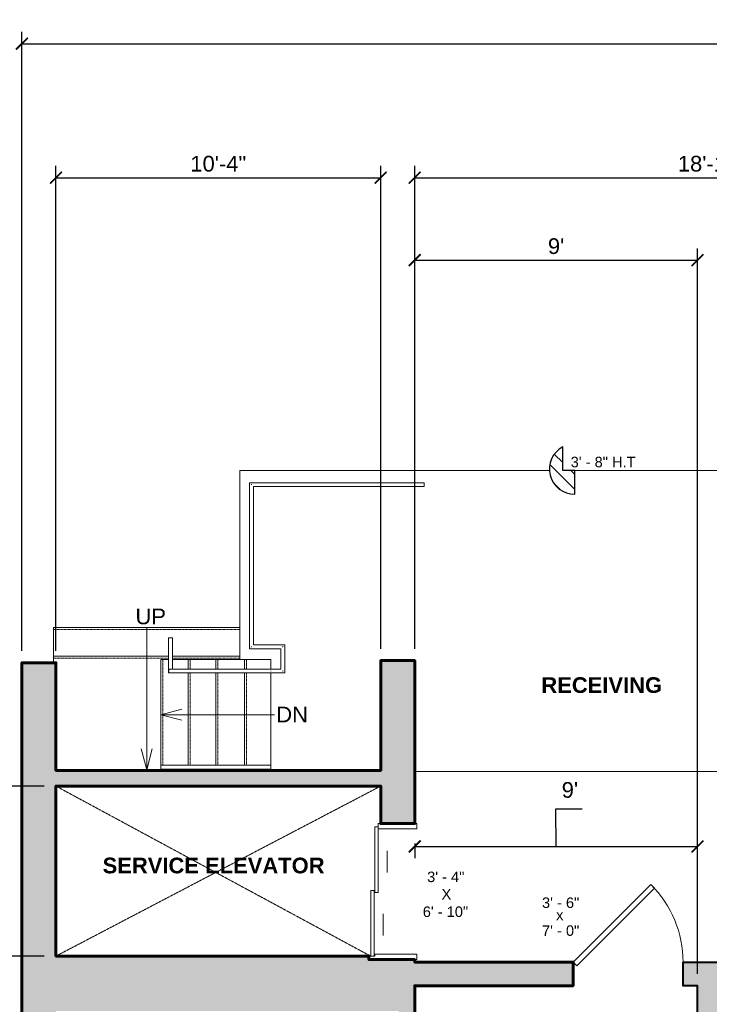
# Model space of a CAD drawing. Header units: inches. Extents: x -2078 to 109126, y -964 to 6385.
# Tile 109 of 137: x 17839 to 18102, y 4436 to 4813. Entities that reach past the tile are written whole.
import ezdxf

# ---------------------------------------------------------------- set-up
doc = ezdxf.new("R2010")
doc.units = ezdxf.units.IN
doc.header["$MEASUREMENT"] = 0
doc.linetypes.add('HIDDEN2', pattern=[0.1875, 0.125, -0.0625])
doc.linetypes.add('Overhead 1_16_', pattern=[0.101562, 0.0625, -0.039062])
for name, color, linetype, lineweight in [('A-ANNO', 2, 'Continuous', 5), ('A-ANNO-DIMS', 1, 'Continuous', 9), ('A-DETAIL-2', 20, 'Continuous', 25), ('A-DOOR', 1, 'Continuous', 18), ('A-FLOR', 6, 'Continuous', 18), ('A-GENM', 13, 'Continuous', 9), ('A-HIDDEN', 2, 'HIDDEN2', 18), ('A-RAILING', 4, 'Continuous', 9), ('A-STRS', 4, 'Continuous', 9), ('A-WALL', 3, 'Continuous', 40)]:
    doc.layers.add(name, color=color, linetype=linetype, lineweight=lineweight)
doc.layers.add('A-HATCH', color=9, linetype='Continuous')
doc.styles.add('Arial', font='arial.ttf')
doc.styles.add('Arial_1', font='arial.ttf', dxfattribs={"height": 0.0625})
doc.styles.add('Arial_2', font='arial.ttf', dxfattribs={"height": 3})
doc.styles.add('Arial_B', font='arialbd.ttf', dxfattribs={"height": 4.5})
doc.styles.add('Jay Cad', font='arial.ttf', dxfattribs={"height": 0.125})
doc.styles.add('JC', font='arial.ttf', dxfattribs={"height": 0.125})
doc.dimstyles.new('Jay Cad - DIMS', dxfattribs={"dimtxt": 0.125, "dimasz": 0.09375, "dimexe": 0.09375, "dimexo": 0.09375, "dimgap": 0.046875, "dimtad": 1, "dimdec": 1, "dimzin": 0, "dimdsep": 46, "dimlunit": 4, "dimtxsty": 'Jay Cad', "dimblk": 'ARCHTICK', "dimcen": 0.09, "dimclrd": 1, "dimclre": 1, "dimclrt": 256, "dimadec": 0, "dimazin": 0, "dimtfac": 1, "dimtdec": 1, "dimtofl": 0, "dimtmove": 1, "dimatfit": 3, "dimfxl": 1, "dimtolj": 1, "dimtzin": 0, "dimarcsym": 0})
doc.dimstyles.new('JC-DIMS', dxfattribs={"dimtxt": 0.125, "dimasz": 0.09375, "dimexe": 0.09375, "dimexo": 0.09375, "dimgap": 0.046875, "dimtad": 1, "dimdec": 1, "dimzin": 0, "dimdsep": 46, "dimlunit": 4, "dimtxsty": 'JC', "dimblk": 'ARCHTICK', "dimcen": 0.09, "dimclrd": 1, "dimclre": 1, "dimclrt": 256, "dimadec": 0, "dimazin": 0, "dimtfac": 1, "dimtdec": 1, "dimtofl": 0, "dimtmove": 1, "dimatfit": 3, "dimfxl": 1, "dimtolj": 1, "dimtzin": 0, "dimarcsym": 0})

# ---------------------------------------------------------------- blocks, each defined once
blk = doc.blocks.new('JC_DOOR_SINGLE PANEL - SINGLE DOOR-1529608-1st Floor Plan')
at = {"layer": 'A-DOOR', "lineweight": 30}
for p, q in [((-10.11, -32.78), (19.59, -3.09)), ((19.59, -3.09), (21, -4.5)), ((21, -4.5), (-8.7, -34.2)), ((-8.7, -34.2), (-10.11, -32.78))]:
    blk.add_line(p, q, dxfattribs=at)
at = {"layer": 'A-DOOR', "lineweight": 9}
blk.add_arc((21, -4.5), 42, 180, 225, dxfattribs=at)
blk = doc.blocks.new('Top Rail Type - Top Rail_Internal_-1591683-1st Floor Plan')
at = {"layer": 'A-RAILING'}
for p, q in [((-843.51, 469.17), (-885.51, 469.17)), ((-885.51, 467.67), (-843.51, 467.67))]:
    blk.add_line(p, q, dxfattribs=at)
at = {"layer": 'A-RAILING', "flags": 128}
for points in [[(-885.51, 468.34), (-885.51, 468.42), (-885.51, 468.49)], [(-843.51, 468.49), (-843.51, 468.42), (-843.51, 468.34)]]:
    blk.add_lwpolyline(points, dxfattribs=at)
blk = doc.blocks.new('Top Rail Type - Top Rail_Internal_-V7-1st Floor Plan')
at = {"layer": 'A-RAILING'}
for p, q in [((-885.51, 469.17), (-885.51, 467.67)), ((-885.51, 469.17), (-843.51, 469.17)), ((-885.51, 467.67), (-843.51, 467.67)), ((-843.51, 469.17), (-843.51, 467.67))]:
    blk.add_line(p, q, dxfattribs=at)
blk = doc.blocks.new('Top Rail Type - Top Rail_Internal_-1591694-1st Floor Plan')
at = {"layer": 'A-RAILING'}
for p, q in [((-851.64, 577.21), (-851.64, 513.71)), ((-784.89, 577.21), (-851.64, 577.21)), ((-784.89, 576.37), (-784.89, 576.55)), ((-850.14, 515.21), (-850.14, 575.71)), ((-850.14, 575.71), (-784.89, 575.71)), ((-882.54, 517.92), (-882.54, 505.21)), ((-881.7, 517.92), (-881.89, 517.92)), ((-881.04, 505.96), (-881.04, 517.92)), ((-851.64, 513.71), (-839.64, 513.71)), ((-838.14, 515.21), (-850.14, 515.21)), ((-839.64, 513.71), (-839.64, 505.96)), ((-838.14, 504.46), (-838.14, 515.21)), ((-843.3, 505.96), (-881.79, 505.96)), ((-881.79, 504.46), (-843.3, 504.46)), ((-839.64, 505.96), (-843.3, 505.96)), ((-843.3, 504.46), (-838.14, 504.46))]:
    blk.add_line(p, q, dxfattribs=at)
at = {"layer": 'A-RAILING', "flags": 128}
for points in [[(-881.79, 505.96), (-881.99, 505.94), (-882.17, 505.86), (-882.32, 505.74), (-882.44, 505.59), (-882.52, 505.41), (-882.54, 505.21)], [(-882.32, 504.68), (-882.44, 504.84), (-882.52, 505.02), (-882.54, 505.21), (-882.52, 505.41), (-882.44, 505.59), (-882.32, 505.74), (-882.17, 505.86), (-881.99, 505.94), (-881.79, 505.96)], [(-882.54, 505.21), (-882.52, 505.02), (-882.44, 504.84), (-882.32, 504.68)]]:
    blk.add_lwpolyline(points, dxfattribs=at)
at = {"layer": 'A-RAILING'}
for points in [[(-850.8, 576.37), (-850.82, 576.39), (-850.85, 576.42), (-850.89, 576.46), (-850.94, 576.51), (-850.97, 576.54), (-850.99, 576.55)], [(-850.8, 514.55), (-850.82, 514.54), (-850.85, 514.51), (-850.89, 514.46), (-850.94, 514.42), (-850.97, 514.38), (-850.99, 514.37)], [(-838.8, 514.55), (-838.82, 514.54), (-838.85, 514.51), (-838.89, 514.46), (-838.94, 514.42), (-838.97, 514.39), (-838.99, 514.37)], [(-838.8, 505.12), (-838.82, 505.13), (-838.85, 505.17), (-838.89, 505.21), (-838.94, 505.26), (-838.97, 505.29), (-838.99, 505.3)]]:
    blk.add_open_spline(points, degree=3, knots=[0.46086968, 0.46086968, 0.46086968, 0.46086968, 0.47916667, 0.5, 0.52083333, 0.53913032, 0.53913032, 0.53913032, 0.53913032], dxfattribs=at)
blk.add_open_spline([(-843.51, 505.13), (-843.51, 505.16), (-843.51, 505.21), (-843.51, 505.27), (-843.51, 505.29)], degree=3, dxfattribs=at)
blk = doc.blocks.new('Top Rail Type - Top Rail_Internal_-V8-1st Floor Plan')
at = {"layer": 'A-RAILING'}
for p, q in [((-851.64, 577.21), (-784.89, 577.21)), ((-851.64, 513.71), (-851.64, 577.21)), ((-784.89, 577.21), (-784.89, 575.71)), ((-850.14, 575.71), (-784.89, 575.71)), ((-850.14, 515.21), (-850.14, 575.71)), ((-881.04, 517.92), (-882.54, 517.92)), ((-882.54, 517.92), (-882.54, 504.46)), ((-881.04, 517.92), (-881.04, 505.96)), ((-839.64, 513.71), (-851.64, 513.71)), ((-838.14, 515.21), (-850.14, 515.21)), ((-839.64, 505.96), (-839.64, 513.71)), ((-838.14, 504.46), (-838.14, 515.21)), ((-882.54, 504.46), (-843.51, 504.46)), ((-881.04, 505.96), (-843.51, 505.96)), ((-843.51, 505.96), (-839.64, 505.96)), ((-843.51, 504.46), (-838.14, 504.46))]:
    blk.add_line(p, q, dxfattribs=at)
blk = doc.blocks.new('Elevator_Door_Double_Sliding_Call_Buttons_101_BIMLib - Center Opening-1642624-1st Floor Plan')
at = {"layer": 'A-DOOR'}
for p, q in [((-24.75, 11), (-26, 11)), ((-26, 11), (-26, -7.25)), ((-24.75, 10.25), (-24.75, 11)), ((0.37, 10.25), (-24.75, 10.25)), ((-24.75, 10.25), (-24.75, 9)), ((-24.75, 9), (0.37, 9)), ((-24.75, 8.75), (-24.75, 9)), ((-24, 8.75), (-24.75, 8.75)), ((-24, -7.25), (-24, 8.75)), ((24.75, 8.75), (-0.38, 8.75)), ((-0.38, 8.75), (-0.38, 7.5)), ((0.37, 9), (0.37, 10.25)), ((24.75, 7.5), (24.75, 8.75)), ((-0.38, 7.5), (24.75, 7.5)), ((24, 7.5), (24, -7.25)), ((26, 7.5), (24.75, 7.5)), ((26, -7.25), (26, 7.5)), ((-26, -7.25), (-24, -7.25)), ((24, -7.25), (26, -7.25))]:
    blk.add_line(p, q, dxfattribs=at)
at = {"layer": 'A-GENM'}
for p, q in [((-8.5, 5.5), (-16.75, 5.5)), ((-8.5, 5.5), (-10.8, 5.5)), ((-8.5, 5.5), (-10.8, 5.5)), ((15.5, 4), (7.25, 4)), ((15.5, 4), (13.2, 4)), ((15.5, 4), (13.2, 4))]:
    blk.add_line(p, q, dxfattribs=at)
blk = doc.blocks.new('_ArchTick')
at = {"color": 0, "linetype": 'ByBlock', "const_width": 0.15}
blk.add_lwpolyline([(-0.5, -0.5), (0.5, 0.5)], dxfattribs=at)
blk = doc.blocks.new('*D1081')
at = {"layer": 'A-ANNO', "color": 1, "lineweight": -2, "transparency": 16777216}
for p, q in [((17852.39, 4571.53), (17852.39, 4756.97)), ((17976.41, 4572.38), (17976.41, 4756.97)), ((17852.39, 4752.47), (17976.41, 4752.47))]:
    blk.add_line(p, q, dxfattribs=at)
at = {"layer": 'Defpoints', "color": 0, "transparency": 16777216}
for p in [(17976.41, 4752.47), (17852.39, 4567.03), (17976.41, 4567.88)]:
    blk.add_point(p, dxfattribs=at)
at = {"layer": 'A-ANNO', "color": 1, "lineweight": -2, "transparency": 16777216, "xscale": 4.5, "yscale": 4.5, "zscale": 4.5, "rotation": 180}
blk.add_blockref('_ArchTick', (17852.39, 4752.47), dxfattribs=at)
at = {"layer": 'A-ANNO', "color": 1, "lineweight": -2, "transparency": 16777216, "xscale": 4.5, "yscale": 4.5, "zscale": 4.5}
blk.add_blockref('_ArchTick', (17976.41, 4752.47), dxfattribs=at)
at = {"layer": 'A-ANNO', "transparency": 16777216, "insert": (17914.4, 4757.78), "char_height": 6, "attachment_point": 5, "style": 'Jay Cad'}
blk.add_mtext('\\A1;10\'-4"', dxfattribs=at)
blk = doc.blocks.new('*D1151')
at = {"layer": 'A-ANNO', "color": 1, "lineweight": -2, "transparency": 16777216}
for p, q in [((17839.39, 4571.53), (17839.39, 4808.2)), ((19805.41, 4572.88), (19805.41, 4808.2)), ((17839.39, 4803.7), (19805.41, 4803.7))]:
    blk.add_line(p, q, dxfattribs=at)
at = {"layer": 'Defpoints', "color": 0, "transparency": 16777216}
for p in [(19805.41, 4803.7), (17839.39, 4567.03), (19805.41, 4568.38)]:
    blk.add_point(p, dxfattribs=at)
at = {"layer": 'A-ANNO', "color": 1, "lineweight": -2, "transparency": 16777216, "xscale": 4.5, "yscale": 4.5, "zscale": 4.5, "rotation": 180}
blk.add_blockref('_ArchTick', (17839.39, 4803.7), dxfattribs=at)
at = {"layer": 'A-ANNO', "color": 1, "lineweight": -2, "transparency": 16777216, "xscale": 4.5, "yscale": 4.5, "zscale": 4.5}
blk.add_blockref('_ArchTick', (19805.41, 4803.7), dxfattribs=at)
at = {"layer": 'A-ANNO', "transparency": 16777216, "insert": (18822.4, 4809.01), "char_height": 6, "width": 0.6604, "attachment_point": 5, "style": 'Jay Cad'}
blk.add_mtext('\\A1;163\'-10"', dxfattribs=at)
blk = doc.blocks.new('*D1161')
at = {"layer": 'A-ANNO', "color": 1, "lineweight": -2, "transparency": 16777216}
for p, q in [((17989.41, 4572.38), (17989.41, 4725.45)), ((18097.41, 4448.07), (18097.41, 4725.45)), ((17989.41, 4720.95), (18097.41, 4720.95))]:
    blk.add_line(p, q, dxfattribs=at)
at = {"layer": 'Defpoints', "color": 0, "transparency": 16777216}
for p in [(18097.41, 4720.95), (17989.41, 4567.88), (18097.41, 4443.57)]:
    blk.add_point(p, dxfattribs=at)
at = {"layer": 'A-ANNO', "color": 1, "lineweight": -2, "transparency": 16777216, "xscale": 4.5, "yscale": 4.5, "zscale": 4.5, "rotation": 180}
blk.add_blockref('_ArchTick', (17989.41, 4720.95), dxfattribs=at)
at = {"layer": 'A-ANNO', "color": 1, "lineweight": -2, "transparency": 16777216, "xscale": 4.5, "yscale": 4.5, "zscale": 4.5}
blk.add_blockref('_ArchTick', (18097.41, 4720.95), dxfattribs=at)
at = {"layer": 'A-ANNO', "transparency": 16777216, "insert": (18043.41, 4726.26), "char_height": 6, "attachment_point": 5, "style": 'Jay Cad'}
blk.add_mtext("\\A1;9'", dxfattribs=at)
blk = doc.blocks.new('*D1119')
at = {"layer": 'A-ANNO', "color": 1, "lineweight": -2, "transparency": 16777216}
for p, q in [((17989.41, 4572.38), (17989.41, 4756.97)), ((18216.41, 4572.38), (18216.41, 4756.97)), ((17989.41, 4752.47), (18216.41, 4752.47))]:
    blk.add_line(p, q, dxfattribs=at)
at = {"layer": 'Defpoints', "color": 0, "transparency": 16777216}
for p in [(18216.41, 4752.47), (17989.41, 4567.88), (18216.41, 4567.88)]:
    blk.add_point(p, dxfattribs=at)
at = {"layer": 'A-ANNO', "color": 1, "lineweight": -2, "transparency": 16777216, "xscale": 4.5, "yscale": 4.5, "zscale": 4.5, "rotation": 180}
blk.add_blockref('_ArchTick', (17989.41, 4752.47), dxfattribs=at)
at = {"layer": 'A-ANNO', "color": 1, "lineweight": -2, "transparency": 16777216, "xscale": 4.5, "yscale": 4.5, "zscale": 4.5}
blk.add_blockref('_ArchTick', (18216.41, 4752.47), dxfattribs=at)
at = {"layer": 'A-ANNO', "transparency": 16777216, "insert": (18102.91, 4757.78), "char_height": 6, "attachment_point": 5, "style": 'Jay Cad'}
blk.add_mtext('\\A1;18\'-11"', dxfattribs=at)
blk = doc.blocks.new('*D1187')
at = {"layer": 'A-ANNO-DIMS', "color": 1, "lineweight": -2, "transparency": 16777216}
for p, q in [((18043.41, 4496.81), (18043.3, 4511.17)), ((18043.3, 4511.17), (18053.32, 4511.17)), ((18097.41, 4448.07), (18097.41, 4501.31)), ((17989.41, 4497.96), (17989.41, 4492.31)), ((17989.41, 4496.81), (18097.41, 4496.81))]:
    blk.add_line(p, q, dxfattribs=at)
at = {"layer": 'Defpoints', "color": 0, "transparency": 16777216}
for p in [(17989.41, 4502.46), (18097.41, 4496.81), (18097.41, 4443.57)]:
    blk.add_point(p, dxfattribs=at)
at = {"layer": 'A-ANNO-DIMS', "color": 1, "lineweight": -2, "transparency": 16777216, "xscale": 4.5, "yscale": 4.5, "zscale": 4.5, "rotation": 180}
blk.add_blockref('_ArchTick', (17989.41, 4496.81), dxfattribs=at)
at = {"layer": 'A-ANNO-DIMS', "color": 1, "lineweight": -2, "transparency": 16777216, "xscale": 4.5, "yscale": 4.5, "zscale": 4.5}
blk.add_blockref('_ArchTick', (18097.41, 4496.81), dxfattribs=at)
at = {"layer": 'A-ANNO-DIMS', "transparency": 16777216, "insert": (18045.55, 4521.42), "char_height": 6, "width": 0.4008, "attachment_point": 1, "line_spacing_factor": 0.941778, "style": 'JC'}
blk.add_mtext("\\A1;9'", dxfattribs=at)
blk = doc.blocks.new('JC- existing door Tag_quad - JC- existing door Tag_quad-839775-1st Floor Plan')
at = {"layer": 'A-ANNO', "insert": (-0.0234, 0.0378), "char_height": 0.0625, "width": 0.0505, "attachment_point": 1, "style": 'Arial_1', "bg_fill": 3, "box_fill_scale": 1.25, "bg_fill_color": 256, "bg_fill_true_color": 13158600, "bg_fill_transparency": 0}
blk.add_mtext('x', dxfattribs=at)
blk = doc.blocks.new('*D1231')
at = {"layer": 'A-ANNO', "color": 1, "lineweight": -2, "transparency": 16777216}
for p, q in [((17847.89, 4519.88), (17600.73, 4519.88)), ((17605.23, 4519.88), (17605.23, 4454.88)), ((17847.89, 4454.88), (17600.73, 4454.88))]:
    blk.add_line(p, q, dxfattribs=at)
at = {"layer": 'Defpoints', "color": 0, "transparency": 16777216}
for p in [(17852.39, 4519.88), (17605.23, 4454.88), (17852.39, 4454.88)]:
    blk.add_point(p, dxfattribs=at)
at = {"layer": 'A-ANNO', "color": 1, "lineweight": -2, "transparency": 16777216, "xscale": 4.5, "yscale": 4.5, "zscale": 4.5}
for p, rotation in [((17605.23, 4519.88), 90), ((17605.23, 4454.88), 270)]:
    blk.add_blockref('_ArchTick', p, dxfattribs=dict(at, rotation=rotation))
at = {"layer": 'A-ANNO', "transparency": 16777216, "insert": (17599.93, 4487.38), "char_height": 6, "attachment_point": 5, "rotation": 90, "style": 'Jay Cad'}
blk.add_mtext('\\A1;5\'-5"', dxfattribs=at)
blk = doc.blocks.new('*D1235')
at = {"layer": 'A-ANNO', "color": 1, "lineweight": -2, "transparency": 16777216}
for p, q in [((17847.89, 4519.88), (17568.51, 4519.88)), ((17573.01, 3679.88), (17573.01, 4519.88)), ((17847.2, 3679.88), (17568.51, 3679.88))]:
    blk.add_line(p, q, dxfattribs=at)
at = {"layer": 'Defpoints', "color": 0, "transparency": 16777216}
for p in [(17573.01, 4519.88), (17852.39, 4519.88), (17851.7, 3679.88)]:
    blk.add_point(p, dxfattribs=at)
at = {"layer": 'A-ANNO', "color": 1, "lineweight": -2, "transparency": 16777216, "xscale": 4.5, "yscale": 4.5, "zscale": 4.5}
for p, rotation in [((17573.01, 4519.88), 90), ((17573.01, 3679.88), 270)]:
    blk.add_blockref('_ArchTick', p, dxfattribs=dict(at, rotation=rotation))
at = {"layer": 'A-ANNO', "transparency": 16777216, "insert": (17567.7, 4099.88), "char_height": 6, "attachment_point": 5, "rotation": 90, "style": 'Jay Cad'}
blk.add_mtext("\\A1;70'", dxfattribs=at)

msp = doc.modelspace()

# ---------------------------------------------------------------- hatches: boundary and pattern name
at = {"layer": 'A-HATCH'}
h = msp.add_hatch(dxfattribs=at)
h.set_pattern_fill('FP_1', color=256, scale=64, style=0, pattern_type=2)
h.set_pattern_definition([(135, (18777.9238, 4058.6624), (-2.828427, -2.828427), [])])
h.paths.add_polyline_path([(18050.556, 4631.425), (18050.556, 4640.501), (18045.933, 4640.501), (18045.933, 4649.578), (18044.185, 4648.366), (18042.745, 4646.8), (18041.683, 4644.958), (18041.049, 4642.927), (18040.876, 4640.807), (18041.171, 4638.7), (18041.919, 4636.709), (18043.086, 4634.93), (18044.613, 4633.45), (18046.427, 4632.34), (18048.441, 4631.653)])
h = msp.add_hatch(color=256, dxfattribs=at)
h.dxf.hatch_style = 1
h.paths.add_polyline_path([(18063.135, 4229.88), (18059.135, 4229.88), (18059.135, 4234.285), (18058.135, 4234.285), (18058.135, 4229.88), (18011.135, 4229.88), (18011.135, 4263.498), (18058.135, 4263.498), (18058.135, 4258.285), (18059.135, 4258.285), (18059.135, 4263.498), (18085.047, 4263.498), (18085.047, 4264.498), (18011.135, 4264.498), (18011.135, 4331.88), (18121.135, 4331.88), (18121.135, 4135.88), (18081.135, 4135.88), (18081.135, 4128.88), (18126.135, 4128.88), (18126.135, 4048.88), (18120.385, 4048.88), (18120.385, 4039.88), (18163.385, 4039.88), (18163.385, 4048.88), (18132.135, 4048.88), (18132.135, 4154.38), (18140.16, 4154.38), (18140.16, 4155.38), (18132.135, 4155.38), (18132.135, 4232.88), (18188.473, 4232.88), (18188.473, 4155.38), (18170.16, 4155.38), (18170.16, 4154.38), (18191.113, 4154.38), (18191.113, 4155.38), (18189.473, 4155.38), (18189.473, 4232.88), (18223.135, 4232.88), (18223.135, 4155.38), (18221.113, 4155.38), (18221.113, 4154.38), (18223.135, 4154.38), (18223.135, 4096.21), (18185.104, 4096.21), (18185.104, 4095.21), (18223.135, 4095.21), (18223.135, 4048.88), (18199.385, 4048.88), (18199.385, 4039.88), (18237.135, 4039.88), (18237.135, 4048.88), (18229.135, 4048.88), (18229.135, 4243.63), (18223.135, 4243.63), (18223.135, 4240.88), (18132.135, 4240.88), (18132.135, 4333.88), (18223.135, 4333.88), (18223.135, 4325.63), (18229.135, 4325.63), (18229.135, 4333.88), (18229.414, 4333.88), (18229.414, 4444.575), (18216.414, 4444.575), (18216.414, 4442.575), (18156.914, 4442.575), (18156.914, 4434.575), (18216.414, 4434.575), (18216.414, 4341.88), (18106.414, 4341.88), (18106.414, 4434.575), (18114.914, 4434.575), (18114.914, 4442.575), (18106.414, 4442.575), (18106.414, 4452.575), (18091.914, 4452.575), (18091.914, 4443.575), (18097.414, 4443.575), (18097.414, 4421.575), (18085.414, 4421.575), (18085.414, 4345.88), (17964.456, 4345.88), (17964.456, 4389.931), (17989.414, 4389.931), (17989.414, 4392.931), (17958.456, 4392.931), (17958.456, 4332.88), (18001.135, 4332.88), (18001.135, 4225.88), (18001.135, 4217.88), (18001.135, 4105.88), (18001.135, 4097.88), (18001.135, 4048.88), (17924.385, 4048.88), (17924.385, 4039.88), (18084.385, 4039.88), (18084.385, 4048.88), (18011.135, 4048.88), (18011.135, 4222.88), (18063.135, 4222.88)])

# ---------------------------------------------------------------- linework, layer by layer
at = {"layer": 'A-ANNO'}
for p, q in [((17887.039, 4580.555), (17887.039, 4526.096)), ((17892.414, 4547.164), (17900.414, 4549.308)), ((17892.414, 4547.164), (17935.804, 4547.164)), ((17892.414, 4547.164), (17900.414, 4545.021)), ((17887.039, 4526.096), (17884.895, 4534.096)), ((17887.039, 4526.096), (17889.182, 4534.096))]:
    msp.add_line(p, q, dxfattribs=at)
at = {"layer": 'A-DETAIL-2'}
for p, q in [((18045.933, 4640.501), (18045.933, 4649.578)), ((18050.556, 4640.501), (18045.933, 4640.501)), ((18050.556, 4631.425), (18050.556, 4640.501))]:
    msp.add_line(p, q, dxfattribs=at)
msp.add_arc((18050.531, 4641.084), 9.659, 118.42874, 270.14342, dxfattribs=at)
at = {"layer": 'A-FLOR'}
for p, q in [((18040.919, 4640.501), (17922.664, 4640.501)), ((17922.664, 4640.501), (17922.664, 4568.251)), ((18227.611, 4640.501), (18050.556, 4640.501)), ((17922.664, 4568.251), (17934.414, 4568.251)), ((17934.414, 4568.251), (17934.414, 4564.625)), ((17934.414, 4563.125), (17934.414, 4527.827)), ((17934.414, 4526.327), (17934.414, 4525.88)), ((17989.414, 4525.501), (18216.414, 4525.501))]:
    msp.add_line(p, q, dxfattribs=at)
at = {"layer": 'A-HIDDEN'}
for p, q in [((17852.385, 4454.88), (17976.414, 4519.88)), ((17852.385, 4519.88), (17972.664, 4454.825))]:
    msp.add_line(p, q, dxfattribs=at)
at = {"layer": 'A-STRS'}
for p, q in [((17922.664, 4580.555), (17851.414, 4580.555)), ((17851.414, 4580.555), (17851.414, 4569.555)), ((17851.414, 4569.555), (17851.414, 4567.032)), ((17895.38, 4569.555), (17851.414, 4569.555)), ((17892.414, 4568.251), (17892.414, 4527.827)), ((17892.414, 4568.251), (17895.38, 4568.251)), ((17922.664, 4569.555), (17896.88, 4569.555)), ((17896.88, 4568.251), (17902.914, 4568.251)), ((17902.914, 4568.251), (17913.414, 4568.251)), ((17902.914, 4568.251), (17902.914, 4564.625)), ((17913.414, 4568.251), (17922.664, 4568.251)), ((17913.414, 4568.251), (17913.414, 4564.625)), ((17924.414, 4568.251), (17924.414, 4564.625)), ((17934.414, 4568.251), (17934.414, 4564.625)), ((17902.914, 4563.125), (17902.914, 4527.827)), ((17913.414, 4563.125), (17913.414, 4527.827)), ((17924.414, 4563.125), (17924.414, 4527.827)), ((17934.414, 4563.125), (17934.414, 4527.827)), ((17902.914, 4526.096), (17852.385, 4526.096)), ((17892.414, 4526.327), (17892.414, 4526.077)), ((17892.414, 4526.077), (17902.914, 4526.077)), ((17902.914, 4526.327), (17902.914, 4526.077)), ((17902.914, 4526.077), (17913.414, 4526.077)), ((17913.414, 4526.327), (17913.414, 4526.077)), ((17913.414, 4526.077), (17924.414, 4526.077)), ((17924.414, 4526.327), (17924.414, 4526.077)), ((17924.414, 4526.077), (17934.414, 4526.077)), ((17934.414, 4526.327), (17934.414, 4526.077))]:
    msp.add_line(p, q, dxfattribs=at)
at = {"layer": 'A-STRS', "linetype": 'Overhead 1_16_'}
for p, q in [((17922.664, 4579.805), (17851.414, 4579.805)), ((17895.38, 4568.805), (17851.414, 4568.805)), ((17893.164, 4568.251), (17893.164, 4527.827)), ((17922.664, 4568.805), (17896.88, 4568.805)), ((17903.664, 4568.251), (17903.664, 4564.625)), ((17914.164, 4568.251), (17914.164, 4564.625)), ((17925.164, 4568.251), (17925.164, 4564.625)), ((17903.664, 4563.125), (17903.664, 4527.827)), ((17914.164, 4563.125), (17914.164, 4527.827)), ((17925.164, 4563.125), (17925.164, 4527.827)), ((17893.164, 4526.327), (17893.164, 4526.077)), ((17903.664, 4526.327), (17903.664, 4526.077)), ((17914.164, 4526.327), (17914.164, 4526.077)), ((17925.164, 4526.327), (17925.164, 4526.077))]:
    msp.add_line(p, q, dxfattribs=at)
at = {"layer": 'A-WALL'}
msp.add_lwpolyline([(18097.414, 4421.575), (18097.414, 4443.575), (18091.914, 4443.575), (18091.914, 4452.575), (18106.414, 4452.575), (18106.414, 4442.575), (18114.914, 4442.575), (18114.914, 4434.575)], dxfattribs=at)

# ---------------------------------------------------------------- block references
at = {"layer": 'A-DOOR'}
for name, p, rotation in [('Elevator_Door_Double_Sliding_Call_Buttons_101_BIMLib - Center Opening-1642624-1st Floor Plan', (17982.914, 4479.575), 90), ('JC_DOOR_SINGLE PANEL - SINGLE DOOR-1529608-1st Floor Plan', (18070.914, 4448.075), 180)]:
    msp.add_blockref(name, p, dxfattribs=dict(at, rotation=rotation))
at = {"layer": 'A-RAILING'}
for name in ['Top Rail Type - Top Rail_Internal_-1591694-1st Floor Plan', 'Top Rail Type - Top Rail_Internal_-V8-1st Floor Plan', 'Top Rail Type - Top Rail_Internal_-1591683-1st Floor Plan', 'Top Rail Type - Top Rail_Internal_-V7-1st Floor Plan']:
    msp.add_blockref(name, (18777.924, 4058.662), dxfattribs=at)

# ---------------------------------------------------------------- texts
at = {"layer": 'A-ANNO', "attachment_point": 1}
for s, insert, char_height, width, style in [('3\' - 8" H.T ', (18048.974, 4645.773), 4, 33.33, 'Arial_2'), ('RECEIVING', (18037.78, 4561.504), 6, 56.358, 'Arial_B'), ('SERVICE ELEVATOR', (17870.225, 4492.528), 6, 103.828, 'Arial_B'), ('3\' - 4" ', (17994.15, 4487.187), 4, 19.998, 'Arial_2'), ('X', (17999.65, 4480.52), 4, 4.646, 'Arial_2'), ('6\' - 10"', (17992.484, 4473.854), 4, 21.816, 'Arial_2')]:
    msp.add_mtext(s, dxfattribs=dict(at, insert=insert, char_height=char_height, width=width, style=style))
at = {"layer": 'A-ANNO', "char_height": 6, "attachment_point": 1, "line_spacing_factor": 0.941778, "style": 'Arial'}
for s, insert, width in [('UP', (17882.762, 4587.741), 13.90064), ('DN', (17936.55, 4550.245), 14.46571)]:
    msp.add_mtext(s, dxfattribs=dict(at, insert=insert, width=width))

# ---------------------------------------------------------------- dimensions: what is measured, and where the dimension line sits
at = {"layer": 'A-ANNO'}
for base, p1, p2, picture, middle in [((19805.414, 4803.697), (17839.385, 4567.032), (19805.414, 4568.38), '*D1151', (18822.399, 4809.013)), ((17976.414, 4752.469), (17852.385, 4567.032), (17976.414, 4567.88), '*D1081', (17914.399, 4757.783)), ((18216.414, 4752.469), (17989.414, 4567.88), (18216.414, 4567.88), '*D1119', (18102.914, 4757.783)), ((18097.414, 4720.948), (17989.414, 4567.88), (18097.414, 4443.575), '*D1161', (18043.414, 4726.261))]:
    dim = msp.add_linear_dim(base=base, p1=p1, p2=p2, dimstyle='Jay Cad - DIMS', dxfattribs=at)
    dim.commit()
    dim.dimension.update_dxf_attribs({"geometry": picture, "text_midpoint": middle})
for base, p1, p2, picture, middle in [((17573.009, 4519.88), (17851.703, 3679.88), (17852.385, 4519.88), '*D1235', (17567.696, 4099.88)), ((17605.234, 4454.88), (17852.385, 4519.88), (17852.385, 4454.88), '*D1231', (17599.933, 4487.38))]:
    dim = msp.add_linear_dim(base=base, p1=p1, p2=p2, angle=90, dimstyle='Jay Cad - DIMS', dxfattribs=at)
    dim.commit()
    dim.dimension.update_dxf_attribs({"geometry": picture, "text_midpoint": middle})
at = {"layer": 'A-ANNO-DIMS'}
dim = msp.add_linear_dim(base=(18097.414, 4496.806), p1=(17989.414, 4502.463), p2=(18097.414, 4443.575), dimstyle='JC-DIMS', dxfattribs=at)
dim.commit()
dim.dimension.update_dxf_attribs({"geometry": '*D1187', "text_midpoint": (18045.552, 4511.171), "dimtype": 160})

# ---------------------------------------------------------------- next in the draw order: block references
at = {"layer": 'A-ANNO', "xscale": 64, "yscale": 64, "zscale": 64}
msp.add_blockref('JC- existing door Tag_quad - JC- existing door Tag_quad-839775-1st Floor Plan', (18044.908, 4470.168), dxfattribs=at)

# ---------------------------------------------------------------- next in the draw order: hatches: boundary and pattern name
at = {"layer": 'A-HATCH'}
h = msp.add_hatch(color=256, dxfattribs=at)
h.dxf.hatch_style = 1
h.paths.add_polyline_path([(17852.385, 4519.88), (17976.414, 4519.88), (17976.414, 4505.575), (17989.414, 4505.575), (17989.414, 4567.88), (17976.414, 4567.88), (17976.414, 4525.88), (17852.385, 4525.88), (17852.385, 4567.032), (17839.385, 4567.032), (17839.385, 4296.719), (17841.635, 4296.719), (17841.635, 4295.782), (17851.635, 4295.782), (17851.635, 4295.891), (17855.414, 4295.891), (17855.414, 4308.891), (17852.385, 4308.891), (17852.385, 4433.88), (17983.414, 4433.88), (17983.414, 4431.931), (17989.414, 4431.931), (17989.414, 4443.575), (18049.914, 4443.575), (18049.914, 4452.575), (17989.414, 4452.575), (17989.414, 4453.575), (17971.914, 4453.575), (17971.914, 4454.88), (17852.385, 4454.88)])

# ---------------------------------------------------------------- next in the draw order: linework, layer by layer
at = {"layer": 'A-WALL', "lineweight": 60}
msp.add_lwpolyline([(17989.414, 4431.931), (17989.414, 4443.575), (18049.914, 4443.575), (18049.914, 4452.575), (17989.414, 4452.575), (17989.414, 4453.575), (17971.914, 4453.575), (17971.914, 4454.88), (17852.385, 4454.88), (17852.385, 4519.88), (17976.414, 4519.88), (17976.414, 4505.575), (17989.414, 4505.575), (17989.414, 4567.88), (17976.414, 4567.88), (17976.414, 4525.88), (17852.385, 4525.88), (17852.385, 4567.032), (17839.385, 4567.032), (17839.385, 4296.719)], dxfattribs=at)

# ---------------------------------------------------------------- next in the draw order: texts
at = {"layer": 'A-ANNO', "char_height": 4, "width": 17.978, "attachment_point": 1, "style": 'Arial_2'}
for s, insert in [('3\' - 6"', (18038.022, 4477.305)), ('7\' - 0"', (18038.022, 4466.623))]:
    msp.add_mtext(s, dxfattribs=dict(at, insert=insert))

doc.saveas('drawing.dxf')
